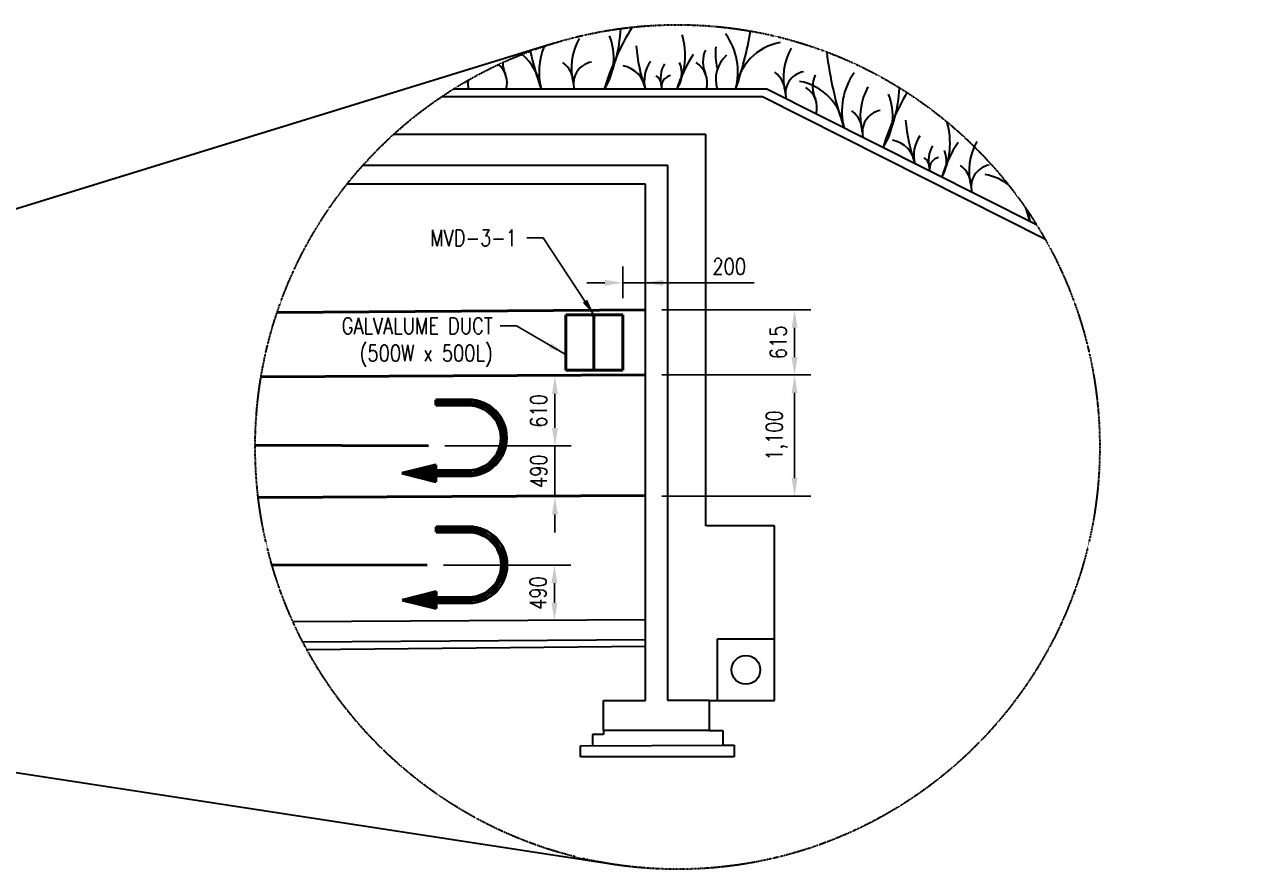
# Model space of a CAD drawing. Header units: millimetres. Extents: x -389758 to 512711, y -1746 to 19615.
# Tile 2 of 2: x 30714 to 53482, y 4089 to 19615. Entities that reach past the tile are written whole.
import ezdxf
from ezdxf import colors
from ezdxf.entities.mleader import LeaderData, LeaderLine
from ezdxf.math import Vec2, Vec3

# ---------------------------------------------------------------- set-up
doc = ezdxf.new("R2010")
doc.units = ezdxf.units.MM
doc.linetypes.add('HIDDEN2', pattern=[0.1875, 0.125, -0.0625])
for name, color, linetype, lineweight in [('M-ANNO-TEXT-DUCT-100', 2, 'Continuous', 35), ('M-HVAC-SUPP', 3, 'Continuous', 50), ('S-WALL-CONC', 2, 'Continuous', 35)]:
    doc.layers.add(name, color=color, linetype=linetype, lineweight=lineweight)
doc.styles.add('ROMANS', font='ROMANS.shx', dxfattribs={"width": 0.8})
doc.styles.get("Standard").update_dxf_attribs({"font": 'romans.shx', "width": 0.8, "height": 3})
doc.styles.add('Text', font='romans.shx', dxfattribs={"width": 0.8, "height": 3})
doc.dimstyles.new('NFL_1', dxfattribs={"dimscale": 0, "dimtxt": 3, "dimasz": 3.3, "dimexe": 3, "dimexo": 3, "dimgap": 1.5, "dimtad": 1, "dimdec": 0, "dimzin": 3, "dimdsep": 46, "dimtxsty": 'Text', "dimblk1": 'ARCHTICK', "dimblk2": 'ARCHTICK', "dimsah": 1, "dimcen": 3, "dimdle": 3, "dimclrd": 1, "dimclre": 1, "dimclrt": 2, "dimadec": 0, "dimazin": 0, "dimtfac": 0.75, "dimtdec": 0, "dimtmove": 2, "dimatfit": 3, "dimfxl": 0.125, "dimtfillclr": 1, "dimfrac": 2, "dimtolj": 1, "dimtzin": 0, "dimarcsym": 0})
doc.dimstyles.new('TBGA_100', dxfattribs={"dimscale": 100, "dimtxt": 3, "dimasz": 3, "dimexe": 2, "dimexo": 2, "dimgap": 2, "dimtad": 1, "dimtoh": 1, "dimdec": 3, "dimzin": 11, "dimdsep": 46, "dimtxsty": 'Standard', "dimcen": 0, "dimadec": 0, "dimazin": 3, "dimtfac": 0.85, "dimtdec": 3, "dimtmove": 0, "dimatfit": 3, "dimfxl": 1, "dimfrac": 1, "dimtolj": 1, "dimtzin": 15, "dimarcsym": 0})

# ---------------------------------------------------------------- blocks, each defined once
blk = doc.blocks.new('*X48')
at = {"color": 0, "linetype": 'ByBlock'}
for p, q in [((-0.125, 0.03), (-0.12, 0.03)), ((-0.125, 0.02), (-0.08, 0.02)), ((-0.125, 0.01), (-0.04, 0.01)), ((-0.125, 0), (0, 0)), ((-0.125, -0.01), (-0.04, -0.01)), ((-0.125, -0.02), (-0.08, -0.02)), ((-0.125, -0.03), (-0.12, -0.03))]:
    blk.add_line(p, q, dxfattribs=at)
blk = doc.blocks.new('mp-026')
at = {"linetype": 'ByBlock'}
for p, q in [((0, 0), (-0.125, 0.03125)), ((-0.125, 0.03125), (-0.125, -0.03125)), ((-0.125, -0.03125), (0, 0))]:
    blk.add_line(p, q, dxfattribs=at)
blk.add_blockref('*X48', (0, 0), dxfattribs=at)
blk = doc.blocks.new('*D61')
at = {"layer": 'Defpoints', "color": 0, "transparency": 16777216}
for p in [(38110, 9677), (40452, 9677), (40452, 8656)]:
    blk.add_point(p, dxfattribs=at)
at = {"layer": 'S-WALL-CONC', "color": 1, "lineweight": -2, "transparency": 16777216}
for p, q in [((38410, 9677), (40752, 9677)), ((40452, 8986), (40452, 9347))]:
    blk.add_line(p, q, dxfattribs=at)
at = {"layer": 'S-WALL-CONC', "color": 1, "transparency": 16777216}
for points in [[(40397, 9347), (40507, 9347), (40452, 9677)], [(40397, 8986), (40507, 8986), (40452, 8656)]]:
    blk.add_solid(points, dxfattribs=at)
at = {"layer": 'S-WALL-CONC', "color": 2, "transparency": 16777216, "insert": (40152, 9167), "char_height": 300, "attachment_point": 5, "rotation": 90, "style": 'Text'}
blk.add_mtext('\\A1;490', dxfattribs=at)
blk = doc.blocks.new('*D62')
at = {"layer": 'Defpoints', "color": 0, "transparency": 16777216}
for p in [(38137, 11872), (40461, 11872), (40461, 10940)]:
    blk.add_point(p, dxfattribs=at)
at = {"layer": 'S-WALL-CONC', "color": 1, "lineweight": -2, "transparency": 16777216}
for p, q in [((40461, 12202), (40461, 12532)), ((38437, 11872), (40761, 11872)), ((40461, 10940), (40461, 11872)), ((40461, 10610), (40461, 10280))]:
    blk.add_line(p, q, dxfattribs=at)
at = {"layer": 'S-WALL-CONC', "color": 1, "transparency": 16777216}
for points in [[(40406, 12202), (40516, 12202), (40461, 11872)], [(40406, 10610), (40516, 10610), (40461, 10940)]]:
    blk.add_solid(points, dxfattribs=at)
at = {"layer": 'S-WALL-CONC', "color": 2, "transparency": 16777216, "insert": (40161, 11406), "char_height": 300, "attachment_point": 5, "rotation": 90, "style": 'Text'}
blk.add_mtext('\\A1;490', dxfattribs=at)
blk = doc.blocks.new('*D63')
at = {"layer": 'Defpoints', "color": 0, "transparency": 16777216}
for p in [(40461, 13157), (40461, 13157), (38137, 11872)]:
    blk.add_point(p, dxfattribs=at)
at = {"layer": 'S-WALL-CONC', "color": 1, "lineweight": -2, "transparency": 16777216}
for p, q in [((40461, 12202), (40461, 12827)), ((38437, 11872), (40761, 11872))]:
    blk.add_line(p, q, dxfattribs=at)
at = {"layer": 'S-WALL-CONC', "color": 1, "transparency": 16777216}
for points in [[(40406, 12827), (40516, 12827), (40461, 13157)], [(40406, 12202), (40516, 12202), (40461, 11872)]]:
    blk.add_solid(points, dxfattribs=at)
at = {"layer": 'S-WALL-CONC', "color": 2, "transparency": 16777216, "insert": (40161, 12515), "char_height": 300, "attachment_point": 5, "rotation": 90, "style": 'Text'}
blk.add_mtext('\\A1;610', dxfattribs=at)
blk = doc.blocks.new('*D64')
at = {"layer": 'Defpoints', "color": 0, "transparency": 16777216}
for p in [(42124, 13176), (44866, 13176), (42124, 10950)]:
    blk.add_point(p, dxfattribs=at)
at = {"layer": 'S-WALL-CONC', "color": 1, "lineweight": -2, "transparency": 16777216}
for p, q in [((42424, 13176), (45166, 13176)), ((44866, 11280), (44866, 12846)), ((42424, 10950), (45166, 10950))]:
    blk.add_line(p, q, dxfattribs=at)
at = {"layer": 'S-WALL-CONC', "color": 1, "transparency": 16777216}
for points in [[(44811, 12846), (44921, 12846), (44866, 13176)], [(44811, 11280), (44921, 11280), (44866, 10950)]]:
    blk.add_solid(points, dxfattribs=at)
at = {"layer": 'S-WALL-CONC', "color": 2, "transparency": 16777216, "insert": (44538, 12063), "char_height": 300, "attachment_point": 5, "rotation": 90, "style": 'Text'}
blk.add_mtext('\\A1;1,100', dxfattribs=at)
blk = doc.blocks.new('*D65')
at = {"layer": 'Defpoints', "color": 0, "transparency": 16777216}
for p in [(42124, 14374), (44866, 14374), (42124, 13176)]:
    blk.add_point(p, dxfattribs=at)
at = {"layer": 'S-WALL-CONC', "color": 1, "lineweight": -2, "transparency": 16777216}
for p, q in [((42424, 14374), (45166, 14374)), ((44866, 13506), (44866, 14044)), ((42424, 13176), (45166, 13176))]:
    blk.add_line(p, q, dxfattribs=at)
at = {"layer": 'S-WALL-CONC', "color": 1, "transparency": 16777216}
for points in [[(44811, 14044), (44921, 14044), (44866, 14374)], [(44811, 13506), (44921, 13506), (44866, 13176)]]:
    blk.add_solid(points, dxfattribs=at)
at = {"layer": 'S-WALL-CONC', "color": 2, "transparency": 16777216, "insert": (44566, 13775), "char_height": 300, "attachment_point": 5, "rotation": 90, "style": 'Text'}
blk.add_mtext('\\A1;615', dxfattribs=at)
blk = doc.blocks.new('*D66')
at = {"layer": 'Defpoints', "color": 0, "transparency": 16777216}
for p in [(42124, 15400), (41706, 14871), (41706, 14288)]:
    blk.add_point(p, dxfattribs=at)
at = {"layer": 'S-WALL-CONC', "color": 1, "lineweight": -2, "transparency": 16777216}
for p, q in [((41706, 14588), (41706, 15171)), ((42124, 15100), (42124, 14571)), ((41376, 14871), (41046, 14871)), ((42124, 14871), (41706, 14871)), ((42124, 14871), (41706, 14871)), ((44124, 14871), (42124, 14871)), ((42454, 14871), (42784, 14871))]:
    blk.add_line(p, q, dxfattribs=at)
at = {"layer": 'S-WALL-CONC', "color": 1, "transparency": 16777216}
for points in [[(41376, 14926), (41376, 14816), (41706, 14871)], [(42454, 14926), (42454, 14816), (42124, 14871)]]:
    blk.add_solid(points, dxfattribs=at)
at = {"layer": 'S-WALL-CONC', "color": 2, "transparency": 16777216, "insert": (43665, 15171), "char_height": 300, "attachment_point": 5, "style": 'Text'}
blk.add_mtext('\\A1;200', dxfattribs=at)

msp = doc.modelspace()

# ---------------------------------------------------------------- linework, layer by layer
at = {"layer": 'M-HVAC-SUPP'}
for p, q in [((42124.1, 14373.8), (35355.6, 14327.6)), ((40662.2, 14283), (40662.2, 13263)), ((41706.2, 14283), (40662.2, 14283)), ((41178.6, 14283), (41178.6, 13263)), ((41705.8, 14283), (41710.9, 13263)), ((41710.9, 13263), (40662.2, 13263)), ((42124.1, 13176.1), (35058.4, 13143)), ((38270.3, 12620), (38270.3, 12720)), ((38870.3, 12720), (38270.3, 12720)), ((38270.3, 12670), (38870.3, 12670)), ((38270.3, 12620), (38870.3, 12620)), ((38136.7, 11872.2), (34950.3, 11884.8)), ((38870.3, 11420), (38270.3, 11420)), ((38270.3, 11370), (38870.3, 11370)), ((38270.3, 11320), (38870.3, 11320)), ((42124.1, 10957.1), (35005.6, 10926.3)), ((38278.3, 10286), (38278.3, 10386)), ((38878.3, 10386), (38278.3, 10386)), ((38278.3, 10336), (38878.3, 10336)), ((38278.3, 10286), (38878.3, 10286)), ((35258.1, 9687.3), (38110.1, 9677.1)), ((38878.3, 9086), (38278.3, 9086)), ((38278.3, 9036), (38878.3, 9036)), ((38278.3, 8986), (38878.3, 8986))]:
    msp.add_line(p, q, dxfattribs=at)
for centre, radius in [((38870.3, 12020), 700), ((38870.3, 12020), 650), ((38870.3, 12020), 600), ((38878.3, 9686), 700), ((38878.3, 9686), 650), ((38878.3, 9686), 600)]:
    msp.add_arc(centre, radius, 270, 90, dxfattribs=at)
at = {"layer": 'S-WALL-CONC'}
for p, q in [((40428.6, 19271.1), (24247.5, 14288.1)), ((38384, 18295.6), (44274.9, 18295.6)), ((44354.5, 18429.1), (38589.6, 18429.1)), ((44274.9, 18295.6), (49466.8, 15680.2)), ((49313.5, 15938.9), (44354.5, 18429.1)), ((43234, 17597), (37492.3, 17597)), ((43234, 10401.8), (43234, 17597)), ((36930.8, 17031.4), (42528.1, 17031.4)), ((42528.1, 17031.4), (42528.1, 7199)), ((42124.1, 16682.5), (36636.3, 16682.5)), ((42124.1, 7190.3), (42124.1, 16682.5)), ((44498.3, 10401.8), (43234, 10401.8)), ((44498.3, 8316.1), (44498.3, 10401.8)), ((35644.5, 8642.9), (42124.1, 8677.3)), ((35824.6, 8272.4), (42124.1, 8314.7)), ((44493.5, 8316.1), (43444, 8316.1)), ((43444, 8316.1), (43444, 7191.6)), ((44498.3, 7191.6), (44498.3, 8316.1)), ((35901.9, 8127.5), (42124.1, 8187)), ((41352.7, 6638), (41352.7, 7190.3)), ((41352.7, 7190.3), (42124.1, 7190.3)), ((42528.1, 7199), (43295.7, 7199)), ((43295.7, 7199), (43295.7, 6638)), ((43295.7, 7191.6), (44498.3, 7191.6)), ((41538, 4178.2), (24802.2, 6741.6)), ((43295.7, 6638), (41352.7, 6638)), ((41352.7, 6638), (41352.7, 6566.4)), ((43295.7, 6638), (43550.1, 6638)), ((43550.1, 6638), (43550.1, 6366.7)), ((41352.7, 6566.4), (41148.7, 6566.4)), ((41148.7, 6566.4), (41149.5, 6357.6)), ((40932.3, 6356.7), (43550.1, 6366.7)), ((40932.3, 6153.7), (40932.3, 6356.7)), ((43756.6, 6153.7), (40932.3, 6153.7)), ((43550.1, 6366.7), (43756.6, 6366.7)), ((43756.6, 6366.7), (43756.6, 6153.7))]:
    msp.add_line(p, q, dxfattribs=at)
at = {"layer": 'S-WALL-CONC', "linetype": 'HIDDEN2'}
msp.add_circle((42713.3, 11851.8), 7763.1, dxfattribs=at)
at = {"layer": 'S-WALL-CONC'}
msp.add_circle((43971.1, 7753.9), 263.8, dxfattribs=at)
for centre, radius, start, end in [((41872, 18820.2), 1108.6, 150.69111, 195), ((46018.9, 17014.6), 4864.8, 148.31318, 163.09668), ((39008.3, 19672.7), 2664, 332.17343, 357.24024), ((40514.8, 19009.7), 1028.9, 325.65007, 22.86613), ((41523.5, 19050.9), 1332, 332.17343, 16.48974), ((42599.9, 18742.5), 1223.3, 345.15706, 35.23733), ((37552.9, 20590.9), 6593.9, 340.8623, 350.46013), ((46437.8, 20590.9), 6593.9, 192.81447, 199.1377), ((41390.9, 18742.5), 1223.3, 157.10667, 194.84294), ((45238.3, 19510), 3296.9, 184.87727, 199.1377), ((43718.2, 18932.7), 537.4, 156.10806, 204.99934), ((44557.5, 19074.2), 1146.2, 173.09347, 193.10549), ((44780.8, 18298), 1007, 100.12407, 172.51606), ((45768.2, 18641.1), 1108.6, 150.69111, 195), ((40037, 18932.7), 537.4, 181.51191, 204.99934), ((39210, 18298), 1007, 7.48394, 50.06576), ((40318.8, 18533.3), 482.4, 0, 53.32005), ((41203.6, 18533.3), 402.4, 100.34703, 195), ((42714.8, 18585.8), 611.7, 144.76267, 194.84294), ((45028.8, 17721.9), 2432.4, 146.45317, 163.09668), ((42276.8, 18719.4), 514.4, 325.65007, 22.86613), ((42814.8, 18544.6), 446.3, 345, 57.2831), ((44011.6, 18610.5), 595.1, 131.82824, 197.74196), ((52006.7, 19876.4), 6593.9, 186.64038, 199.1377), ((39133.6, 18544.6), 446.3, 345, 49.4177), ((41624.4, 18363.5), 503.5, 7.48394, 79.87593), ((42178.8, 18481.2), 241.2, 0, 53.32005), ((42955.4, 18624.7), 554.3, 150.69111, 195), ((42621.2, 18481.2), 201.2, 100.34703, 195), ((44215, 18354.2), 482.4, 0, 53.32005), ((45099.8, 18354.2), 402.4, 100.34703, 195), ((45735.4, 18476.4), 537.4, 156.10806, 204.99934), ((46959.7, 18028.1), 1223.3, 144.76267, 194.84294), ((39930.6, 18820.2), 1108.6, 192.30755, 195), ((38377.4, 18533.3), 482.4, 0, 6.64387), ((39262.2, 18533.3), 402.4, 171.38896, 195), ((44778.8, 17583.5), 1007, 7.48394, 79.87593), ((44832.1, 18088.3), 446.3, 345, 57.2831), ((47182, 17931.2), 1108.6, 150.69111, 195), ((44136.3, 18599.2), 2664, 332.17343, 356.8859), ((51147, 15941.1), 4864.8, 150.06042, 163.09668), ((45642.9, 17936.1), 1028.9, 325.65007, 22.86613), ((45628.8, 17644.2), 482.4, 0, 53.32005), ((46513.7, 17644.2), 402.4, 100.34703, 195), ((50192.8, 18142.3), 3296.9, 184.87727, 199.1377), ((46392.6, 17435.9), 1332, 332.17343, 16.48974), ((47669.3, 17218.1), 611.7, 144.76267, 194.84294), ((46578.9, 16995.9), 503.5, 7.48394, 79.87593), ((47883.5, 17118), 554.3, 150.69111, 195), ((49897.9, 16106.9), 2432.4, 146.45317, 163.09668), ((47145.9, 17104.4), 514.4, 325.65007, 22.86613), ((49183.8, 16926), 1108.6, 150.69111, 195), ((47106.9, 16974.5), 241.2, 0, 53.32005), ((47549.3, 16974.5), 201.2, 100.34703, 195), ((47630.6, 16639), 482.4, 0, 53.32005), ((48515.4, 16639), 402.4, 100.34703, 195), ((48194.3, 15868.4), 1007, 53.36698, 79.87593), ((55422.2, 18161.3), 6593.9, 196.87336, 199.1377), ((48194.3, 15868.4), 1007, 7.48394, 19.10207), ((50375.3, 16312.9), 1223.3, 186.34012, 194.84294)]:
    msp.add_arc(centre, radius, start, end, dxfattribs=at)

# ---------------------------------------------------------------- block references
at = {"layer": 'M-HVAC-SUPP', "xscale": 5000, "yscale": 5000, "zscale": 5000, "rotation": 180}
for p in [(37645.3, 11370), (37653.3, 9036)]:
    msp.add_blockref('mp-026', p, dxfattribs=at)

# ---------------------------------------------------------------- texts
at = {"layer": 'M-ANNO-TEXT-DUCT-100', "char_height": 300, "attachment_point": 3}
for s, insert in [('MVD-3-1', (39763.7, 15845.6)), ('GALVALUME DUCT\\P(500W x 500L)', (39318.6, 14228))]:
    msp.add_mtext(s, dxfattribs=dict(at, insert=insert))

# ---------------------------------------------------------------- dimensions: what is measured, and where the dimension line sits
at = {"layer": 'S-WALL-CONC'}
for base, p1, p2, angle, text, picture, middle in [((41705.7, 14870.7), (42124.1, 15399.7), (41705.7, 14288.3), 180, '200', '*D66', (43665.1, 14855.5)), ((44866.1, 14373.8), (42124.1, 13176.1), (42124.1, 14373.8), 270, '615', '*D65', (44866.1, 13775)), ((40461, 13157.3), (38136.7, 11872.2), (40461, 13157.3), 270, '610', '*D63', (40461, 12514.8)), ((44866.1, 13176.1), (42124.1, 10950), (42124.1, 13176.1), 270, '1,100', '*D64', (44866.1, 12063)), ((40461, 11872.2), (40461, 10939.8), (38136.7, 11872.2), 270, '490', '*D62', (40461, 11406)), ((40452.3, 9677.1), (40452.3, 8656), (38110.1, 9677.1), 270, '490', '*D61', (40452.3, 9166.6))]:
    dim = msp.add_linear_dim(base=base, p1=p1, p2=p2, angle=angle, text=text, dimstyle='NFL_1', dxfattribs=at)
    dim.commit()
    dim.dimension.update_dxf_attribs({"geometry": picture, "text_midpoint": middle, "dimtype": 160})

# ---------------------------------------------------------------- leaders
at = {"layer": 'M-ANNO-TEXT-DUCT-100', "annotation_type": 0, "has_hookline": 1, "hookline_direction": 1}
for points, text_width in [([(41178.6, 14283), (40241.3, 15695.6), (39941.3, 15695.6)], 1622.9), ([(40635.1, 13567), (39751, 14078), (39451, 14078)], 3097.1)]:
    msp.add_leader(points, dimstyle='TBGA_100', override={"dimgap": 2, "dimtad": 0}, dxfattribs=dict(at, text_width=text_width))
at = {"layer": 'M-ANNO-TEXT-DUCT-100'}
ml = msp.add_multileader_mtext('Standard', dxfattribs=at)
ml.set_content('(2) 330%%C WALL OPENINGS (GROUND MODE SUPPLY) ', color=256, style='ROMANS')
ml.set_leader_properties()
ml.build(insert=Vec2(0, 0))
ml.multileader.update_dxf_attribs({"text_right_attachment_type": 3, "dogleg_length": 3, "arrow_head_size": 300, "scale": 100})
ctx = ml.context
ctx.base_point, ctx.scale, ctx.char_height, ctx.arrow_head_size, ctx.landing_gap_size, ctx.plane_origin = Vec3(11513.6, 18300.9), 100, 300, 300, 200, Vec3(13385.2, 11315.2)
ctx.right_attachment = 3
notes = []
notes.append((ctx, [(1, (1, 1, 0), (11213.6, 18300.9), (1, 0), 300, [(1, [(13381.9, 11539.7), (7405.8, 11528.6)], 0, [])])]))
ctx.mtext.insert, ctx.mtext.width, ctx.mtext.flow_direction = Vec3(11713.6, 18500.9), 5009.978, 5
ml = msp.add_multileader_mtext('Standard', dxfattribs=at)
ml.set_content('330%%C WALL OPENING (SUPPLY)', color=256, style='ROMANS')
ml.set_leader_properties()
ml.build(insert=Vec2(0, 0))
ml.multileader.update_dxf_attribs({"text_right_attachment_type": 3, "dogleg_length": 3, "arrow_head_size": 300, "scale": 100})
ctx = ml.context
ctx.base_point, ctx.scale, ctx.char_height, ctx.arrow_head_size, ctx.landing_gap_size, ctx.plane_origin = Vec3(1836.4, 7683.2), 100, 300, 300, 200, Vec3(3059.4, 7244.9)
ctx.right_attachment = 3
notes.append((ctx, [(1, (1, 1, 0), (1536.4, 7683.2), (1, 0), 300, [(0, [(523.9, 9241.1)], 0, [])])]))
ctx.mtext.insert, ctx.mtext.width, ctx.mtext.flow_direction = Vec3(2036.4, 7883.2), 4076.253, 5
for ctx, leaders in notes:
    for number, flags, end, landing, length, lines in leaders:
        leader = LeaderData()
        leader.index, (leader.has_last_leader_line, leader.has_dogleg_vector, leader.attachment_direction) = number, flags
        leader.last_leader_point, leader.dogleg_vector, leader.dogleg_length = Vec3(end), Vec3(landing), length
        for number, points, colour, breaks in lines:
            line = LeaderLine()
            line.index, line.vertices, line.color, line.breaks = number, Vec3.list(points), colors.encode_raw_color(colour), breaks
            leader.lines.append(line)
        ctx.leaders.append(leader)

doc.saveas('drawing.dxf')
